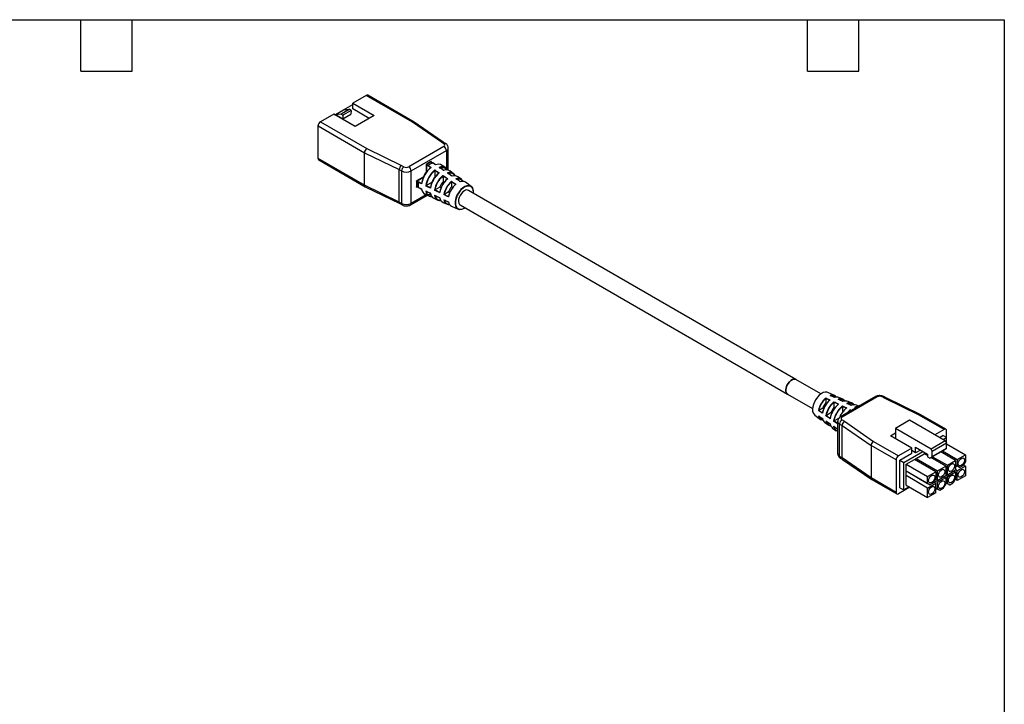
# Model space of a CAD drawing. Header units: millimetres. Extents: x 6 to 273, y 6 to 210.
# Tile 3 of 3: x 127 to 273, y 108 to 210. Entities that reach past the tile are written whole.
import ezdxf

# ---------------------------------------------------------------- set-up
doc = ezdxf.new("R2010")
doc.units = ezdxf.units.MM
doc.layers.add('TEXT', color=140, linetype='Continuous', lineweight=25)

msp = doc.modelspace()

# ---------------------------------------------------------------- linework, layer by layer
for p, q in [((178.272, 198.306), (176.292, 197.163)), ((185.15, 194.335), (178.272, 198.306)), ((185.411, 194.354), (178.522, 198.331)), ((173.711, 195.469), (174.913, 196.163)), ((174.542, 195.561), (175.744, 196.255)), ((176.034, 196.087), (174.832, 195.393)), ((174.913, 196.163), (176.292, 196.959)), ((174.913, 196.163), (175.744, 196.255)), ((176.034, 196.087), (175.744, 196.255)), ((176.034, 196.087), (175.991, 195.54)), ((176.292, 197.163), (179.474, 195.326)), ((176.292, 196.306), (176.292, 197.163)), ((178.731, 194.898), (176.292, 196.306)), ((173.463, 195.53), (171.483, 194.387)), ((176.645, 193.694), (173.463, 195.53)), ((173.64, 195.428), (173.711, 195.469)), ((173.711, 195.469), (174.542, 195.561)), ((173.711, 195.469), (174.789, 194.847)), ((174.542, 195.561), (174.832, 195.393)), ((174.789, 194.847), (175.991, 195.54)), ((174.832, 195.393), (174.789, 194.847)), ((179.474, 195.326), (176.645, 193.694)), ((171.13, 193.877), (171.13, 193.775)), ((171.139, 193.872), (171.13, 193.877)), ((171.13, 193.775), (178.024, 189.795)), ((171.13, 188.957), (171.13, 193.775)), ((171.483, 194.387), (178.362, 190.417)), ((189.463, 191.355), (185.15, 194.335)), ((189.731, 191.37), (185.424, 194.346)), ((178.362, 190.417), (183.524, 187.927)), ((189.833, 190.734), (184.6, 187.713)), ((184.954, 187.101), (190.186, 190.122)), ((189.833, 191.142), (189.463, 191.355)), ((190.083, 191.167), (189.725, 191.374)), ((190.186, 190.122), (190.186, 187.469)), ((190.479, 187.221), (190.479, 190.53)), ((178.024, 184.978), (171.13, 188.957)), ((171.233, 188.729), (178.123, 184.751)), ((178.024, 189.795), (183.186, 187.305)), ((178.024, 184.978), (178.024, 189.795)), ((183.186, 187.305), (183.539, 187.101)), ((183.186, 182.487), (183.186, 187.305)), ((183.524, 187.927), (183.893, 187.713)), ((187.181, 188.053), (187.181, 186.94)), ((187.252, 187.986), (187.464, 187.864)), ((187.252, 187.986), (187.252, 186.927)), ((187.281, 188.043), (187.494, 187.92)), ((187.853, 187.6), (187.464, 187.864)), ((187.854, 187.599), (187.853, 187.6)), ((188.143, 188.294), (187.93, 188.418)), ((187.944, 188.435), (187.944, 188.418)), ((188.163, 188.294), (187.949, 188.417)), ((187.959, 188.411), (187.959, 188.502)), ((188.589, 188.005), (188.16, 188.295)), ((189.366, 187.598), (189.366, 187.598)), ((190.097, 187.544), (189.567, 187.929)), ((183.539, 187.101), (183.539, 182.283)), ((184.954, 182.283), (184.954, 187.101)), ((186.737, 186.171), (185.773, 185.614)), ((186.784, 186.116), (185.866, 185.587)), ((189.055, 186.785), (188.489, 187.168)), ((188.489, 187.163), (188.489, 186.199)), ((188.489, 186.199), (188.521, 186.181)), ((189.056, 186.784), (189.055, 186.785)), ((190.328, 185.921), (189.691, 186.353)), ((189.691, 186.347), (189.691, 185.505)), ((190.329, 185.92), (190.328, 185.921)), ((191.222, 186.727), (190.692, 187.111)), ((192.413, 185.861), (191.883, 186.246)), ((183.186, 182.487), (178.024, 184.978)), ((178.133, 184.746), (183.29, 182.258)), ((185.773, 184.716), (185.852, 184.762)), ((185.838, 184.771), (185.824, 184.762)), ((186.045, 185.41), (185.832, 185.533)), ((185.832, 184.783), (186.045, 184.66)), ((185.841, 184.768), (186.056, 184.644)), ((185.866, 185.587), (186.078, 185.464)), ((186.053, 184.645), (186.519, 184.42)), ((186.078, 185.464), (186.501, 185.259)), ((187.193, 184.924), (187.809, 184.626)), ((188.033, 185.408), (187.198, 184.926)), ((188.033, 185.408), (188.065, 185.39)), ((188.5, 184.291), (189.193, 183.955)), ((189.235, 184.714), (188.505, 184.293)), ((189.416, 184.61), (189.235, 184.714)), ((189.691, 185.505), (189.873, 185.4)), ((191.53, 185.105), (190.964, 185.489)), ((190.964, 185.483), (190.964, 184.77)), ((191.15, 184.663), (190.964, 184.77)), ((191.532, 185.104), (191.53, 185.105)), ((191.547, 185.121), (191.532, 185.065)), ((193.868, 184.803), (193.008, 185.428)), ((184.85, 182.054), (187.339, 183.491)), ((187.174, 183.565), (184.954, 182.283)), ((187.074, 183.61), (187.672, 183.344)), ((188.344, 183.044), (188.942, 182.778)), ((189.193, 183.955), (189.195, 183.955)), ((189.885, 183.621), (190.502, 183.322)), ((190.508, 183.98), (189.89, 183.623)), ((190.525, 183.32), (190.478, 183.276)), ((190.533, 183.337), (190.494, 183.297)), ((190.508, 183.98), (190.693, 183.873)), ((242.112, 156.16), (193.498, 184.224)), ((194.196, 183.821), (194.21, 183.913)), ((194.212, 183.879), (194.213, 183.952)), ((183.539, 182.283), (183.186, 182.487)), ((183.285, 182.261), (183.643, 182.054)), ((189.69, 182.446), (190.287, 182.18)), ((190.96, 181.881), (191.932, 181.448)), ((192.248, 182.058), (240.862, 153.994)), ((245.821, 154.018), (242.112, 156.16)), ((240.862, 153.994), (244.572, 151.853)), ((247.82, 153.786), (246.848, 154.218)), ((253.929, 153.612), (248.697, 150.592)), ((254.179, 153.587), (248.947, 150.567)), ((255.256, 153.374), (254.887, 153.587)), ((255.49, 153.408), (255.137, 153.612)), ((247.109, 153.077), (246.543, 153.347)), ((246.543, 153.333), (246.543, 152.686)), ((246.682, 152.605), (246.543, 152.686)), ((247.745, 152.775), (247.743, 152.776)), ((248.381, 152.472), (247.745, 152.775)), ((247.745, 152.762), (247.745, 151.992)), ((249.09, 153.221), (248.492, 153.487)), ((249.018, 152.169), (249.016, 152.17)), ((249.583, 151.899), (249.018, 152.169)), ((249.018, 152.157), (249.018, 151.283)), ((250.435, 152.622), (249.837, 152.888)), ((251.44, 152.175), (251.108, 152.323)), ((260.418, 150.884), (255.256, 153.374)), ((260.647, 150.921), (255.485, 153.411)), ((244.575, 151.477), (244.656, 151.222)), ((244.656, 151.222), (244.673, 151.17)), ((244.911, 150.864), (245.772, 150.238)), ((245.512, 151.565), (245.514, 151.564)), ((245.514, 151.564), (246.03, 151.209)), ((246.086, 151.895), (245.525, 151.571)), ((246.086, 151.895), (246.226, 151.814)), ((246.609, 150.81), (246.61, 150.809)), ((246.61, 150.809), (247.191, 150.41)), ((247.288, 151.201), (246.621, 150.816)), ((247.42, 151.125), (247.288, 151.201)), ((247.745, 151.992), (247.876, 151.916)), ((249.947, 151.313), (250.22, 151.585)), ((250.21, 151.671), (250.406, 151.578)), ((250.22, 151.596), (250.218, 151.597)), ((250.339, 151.539), (250.22, 151.596)), ((250.22, 151.585), (250.22, 151.471)), ((251.055, 151.953), (250.86, 152.046)), ((251.063, 151.957), (250.879, 152.045)), ((250.973, 152), (251.199, 152.036)), ((264.114, 148.75), (260.418, 150.884)), ((264.364, 148.775), (260.657, 150.915)), ((246.367, 149.806), (246.896, 149.421)), ((247.77, 150.011), (247.771, 150.01)), ((247.771, 150.01), (248.288, 149.655)), ((248.506, 150.434), (247.782, 150.016)), ((248.294, 149.653), (248.282, 149.581)), ((248.3, 149.954), (248.3, 145.137)), ((248.593, 149.546), (248.947, 149.342)), ((248.593, 144.729), (248.593, 149.546)), ((248.947, 150.159), (249.316, 149.945)), ((248.947, 149.342), (253.26, 146.362)), ((248.947, 144.524), (248.947, 149.342)), ((249.316, 149.945), (253.63, 146.965)), ((258.988, 150.118), (256.866, 148.893)), ((264.291, 147.056), (258.988, 150.118)), ((247.558, 148.94), (248.087, 148.555)), ((248.282, 148.831), (248.3, 148.745)), ((256.124, 147.811), (256.866, 148.24)), ((259.306, 145.974), (256.124, 147.811)), ((256.866, 148.893), (256.866, 147.383)), ((262.17, 145.832), (256.866, 148.893)), ((264.114, 148.75), (262.736, 147.954)), ((263.407, 147.566), (263.902, 147.852)), ((264.468, 147.526), (263.902, 147.852)), ((264.468, 147.526), (264.468, 148.546)), ((256.973, 144.219), (253.26, 146.362)), ((253.26, 146.362), (253.26, 141.545)), ((253.63, 146.965), (257.326, 144.831)), ((256.866, 147.464), (256.796, 147.424)), ((264.291, 147.056), (262.17, 145.832)), ((262.347, 145.526), (264.468, 146.75)), ((263.973, 147.24), (264.468, 147.526)), ((264.291, 147.056), (264.468, 146.75)), ((264.468, 146.75), (264.468, 147.526)), ((264.468, 145.893), (264.468, 146.75)), ((264.468, 146.599), (267.273, 144.979)), ((259.306, 145.974), (257.326, 144.831)), ((257.538, 144.178), (259.306, 145.199)), ((258.104, 143.852), (260.932, 145.485)), ((259.306, 145.199), (259.306, 145.974)), ((259.872, 145.28), (259.306, 145.607)), ((259.872, 146.097), (261.639, 145.076)), ((259.872, 145.28), (259.872, 146.097)), ((260.579, 145.689), (259.872, 145.28)), ((259.944, 144.422), (261.164, 145.126)), ((261.164, 145.126), (261.359, 145.239)), ((261.639, 144.852), (261.164, 145.126)), ((261.639, 145.076), (261.639, 144.668)), ((264.114, 145.689), (261.993, 144.464)), ((262.347, 145.526), (262.17, 145.832)), ((264.468, 145.893), (262.347, 144.668)), ((262.347, 144.668), (262.347, 145.526)), ((265.81, 144.134), (263.616, 145.401)), ((263.86, 145.542), (266.054, 144.275)), ((264.468, 145.893), (264.114, 145.689)), ((266.054, 144.275), (267.273, 144.979)), ((267.273, 144.979), (267.273, 143.979)), ((248.947, 144.524), (248.593, 144.729)), ((248.697, 144.5), (249.049, 144.297)), ((253.26, 141.545), (248.947, 144.524)), ((249.043, 144.301), (253.356, 141.321)), ((256.973, 144.219), (256.973, 139.402)), ((257.538, 140.096), (257.538, 144.178)), ((257.538, 144.178), (258.104, 143.852)), ((258.104, 139.769), (258.104, 143.852)), ((258.48, 143.577), (259.7, 144.281)), ((258.48, 143.577), (261.662, 141.74)), ((258.48, 142.577), (258.48, 143.577)), ((259.7, 144.281), (259.944, 144.422)), ((262.882, 142.444), (259.7, 144.281)), ((259.944, 144.422), (263.126, 142.585)), ((261.639, 144.668), (261.993, 144.464)), ((261.993, 144.464), (262.347, 144.668)), ((264.346, 143.289), (262.152, 144.556)), ((262.396, 144.697), (264.59, 143.43)), ((264.59, 143.43), (265.81, 144.134)), ((264.59, 142.022), (264.59, 143.43)), ((265.81, 144.134), (265.81, 142.726)), ((265.81, 143.416), (266.054, 143.275)), ((266.407, 143.071), (265.81, 143.416)), ((266.054, 144.275), (266.054, 143.275)), ((266.407, 143.071), (266.92, 143.367)), ((267.273, 143.979), (266.92, 143.367)), ((266.975, 143.461), (267.273, 143.289)), ((258.48, 142.577), (261.662, 140.74)), ((258.48, 142.577), (262.016, 140.536)), ((258.48, 141.887), (258.48, 142.577)), ((261.662, 140.05), (258.48, 141.887)), ((258.48, 140.478), (258.48, 141.887)), ((261.662, 141.74), (262.882, 142.444)), ((262.882, 142.444), (262.882, 141.444)), ((263.126, 142.585), (264.346, 143.289)), ((263.126, 141.177), (263.126, 142.585)), ((263.126, 141.177), (264.346, 141.881)), ((264.346, 143.289), (264.346, 141.881)), ((264.346, 142.162), (264.59, 142.022)), ((264.59, 141.74), (264.346, 141.881)), ((264.59, 142.022), (265.81, 142.726)), ((264.59, 141.74), (265.81, 142.444)), ((265.566, 142.585), (265.81, 142.444)), ((266.054, 142.585), (265.81, 142.726)), ((265.81, 142.444), (265.81, 141.444)), ((267.273, 143.289), (266.054, 142.585)), ((266.407, 143.071), (266.054, 143.275)), ((266.054, 141.176), (266.054, 142.585)), ((267.273, 141.88), (266.054, 141.176)), ((267.273, 143.289), (267.273, 141.88)), ((256.973, 139.402), (253.26, 141.545)), ((253.368, 141.313), (257.076, 139.173)), ((258.48, 140.478), (261.662, 138.641)), ((261.662, 140.74), (261.662, 141.74)), ((261.662, 140.05), (262.882, 140.754)), ((261.662, 140.74), (262.016, 140.536)), ((262.529, 140.832), (262.016, 140.536)), ((262.529, 140.832), (262.882, 141.444)), ((262.882, 140.754), (262.583, 140.927)), ((262.705, 141.138), (263.126, 140.895)), ((262.827, 141.349), (263.126, 141.177)), ((262.882, 139.346), (262.882, 140.754)), ((263.126, 140.895), (264.346, 141.599)), ((263.126, 139.895), (263.126, 140.895)), ((263.992, 139.986), (264.346, 140.599)), ((264.102, 141.74), (264.346, 141.599)), ((264.346, 141.599), (264.346, 140.599)), ((264.59, 140.74), (264.346, 140.88)), ((264.346, 140.88), (264.943, 140.535)), ((264.59, 140.74), (264.59, 141.74)), ((264.59, 140.74), (264.943, 140.535)), ((264.943, 140.535), (265.456, 140.831)), ((265.81, 141.444), (265.456, 140.831)), ((266.054, 141.176), (265.755, 141.349)), ((259.013, 140.171), (257.326, 139.197)), ((257.538, 140.096), (258.104, 139.769)), ((258.907, 140.232), (258.104, 139.769)), ((261.662, 138.641), (261.662, 140.05)), ((262.882, 139.346), (261.662, 138.641)), ((262.882, 140.035), (263.126, 139.895)), ((263.48, 139.69), (262.882, 140.035)), ((263.48, 139.69), (263.126, 139.895)), ((263.992, 139.986), (263.48, 139.69))]:
    msp.add_line(p, q)
at = {"flags": 128}
for points in [[(189.791, 187.189), (189.503, 187.385), (189.154, 187.621)], [(190.097, 187.544), (190.192, 187.463), (190.327, 187.295)], [(191.064, 186.326), (190.744, 186.543), (190.356, 186.805)], [(193.868, 184.803), (193.729, 184.88), (193.484, 184.931), (193.208, 184.898), (192.915, 184.785), (192.619, 184.595), (192.333, 184.338), (192.071, 184.027), (191.845, 183.674), (191.665, 183.298), (191.541, 182.915), (191.477, 182.544), (191.477, 182.201), (191.541, 181.903), (191.665, 181.664), (191.845, 181.495), (191.932, 181.448)], [(187.134, 184.121), (187.447, 183.97), (187.81, 183.794)], [(188.441, 183.488), (188.789, 183.32), (189.21, 183.116)], [(189.826, 182.818), (190.139, 182.666), (190.503, 182.49)], [(192.873, 184.162), (192.635, 183.986), (192.414, 183.748), (192.227, 183.465), (192.089, 183.158), (192.008, 182.849), (191.991, 182.562), (192.04, 182.318), (192.151, 182.136), (192.248, 182.058)], [(191.932, 181.448), (192.071, 181.404), (192.123, 181.395)], [(242.112, 156.16), (242.045, 156.191), (241.839, 156.216), (241.607, 156.158), (241.367, 156.019), (241.135, 155.81), (240.929, 155.547), (240.765, 155.249), (240.654, 154.938), (240.605, 154.638), (240.621, 154.37), (240.702, 154.154), (240.841, 154.007), (240.862, 153.994)], [(240.862, 153.994), (240.841, 154.007), (240.702, 154.154), (240.621, 154.37), (240.605, 154.638), (240.654, 154.938), (240.765, 155.249), (240.929, 155.547), (241.135, 155.81), (241.367, 156.019), (241.607, 156.158), (241.839, 156.216), (242.045, 156.191), (242.112, 156.16)], [(246.848, 154.218), (246.709, 154.263), (246.447, 154.272), (246.161, 154.199), (245.864, 154.046), (245.572, 153.822), (245.296, 153.536), (245.05, 153.202), (244.846, 152.835), (244.693, 152.453), (244.599, 152.074), (244.567, 151.715)], [(247.839, 153.493), (247.551, 153.63), (247.203, 153.795)], [(249.112, 152.887), (248.792, 153.039), (248.405, 153.223)], [(250.314, 152.314), (250.026, 152.452), (249.677, 152.618)], [(246.551, 150.013), (246.843, 149.813), (247.196, 149.569)], [(247.713, 149.214), (247.975, 149.034), (248.293, 148.815)], [(248.3, 148.446), (248.157, 148.51), (248.087, 148.555)], [(265.2, 142.547), (265.034, 142.487), (264.89, 142.507), (264.788, 142.604), (264.742, 142.765), (264.758, 142.968), (264.833, 143.186), (264.958, 143.39), (265.115, 143.551), (265.284, 143.648), (265.442, 143.669), (265.567, 143.61), (265.642, 143.478), (265.657, 143.293), (265.611, 143.079), (265.509, 142.864), (265.366, 142.679), (265.2, 142.547)], [(266.663, 143.392), (266.497, 143.332), (266.354, 143.352), (266.252, 143.449), (266.206, 143.61), (266.221, 143.813), (266.297, 144.031), (266.421, 144.234), (266.579, 144.396), (266.748, 144.493), (266.905, 144.514), (267.03, 144.455), (267.106, 144.323), (267.121, 144.138), (267.075, 143.924), (266.973, 143.709), (266.829, 143.524), (266.663, 143.392)], [(262.272, 140.857), (262.106, 140.797), (261.963, 140.817), (261.861, 140.914), (261.815, 141.075), (261.83, 141.278), (261.906, 141.496), (262.03, 141.7), (262.188, 141.861), (262.357, 141.958), (262.514, 141.979), (262.639, 141.92), (262.714, 141.788), (262.73, 141.603), (262.684, 141.389), (262.582, 141.174), (262.438, 140.989), (262.272, 140.857)], [(263.736, 141.702), (263.57, 141.642), (263.426, 141.662), (263.325, 141.759), (263.278, 141.92), (263.294, 142.123), (263.369, 142.341), (263.494, 142.545), (263.652, 142.706), (263.82, 142.803), (263.978, 142.824), (264.103, 142.765), (264.178, 142.633), (264.194, 142.448), (264.147, 142.234), (264.046, 142.019), (263.902, 141.834), (263.736, 141.702)], [(265.2, 140.857), (265.034, 140.797), (264.89, 140.817), (264.788, 140.914), (264.742, 141.075), (264.758, 141.278), (264.833, 141.496), (264.958, 141.699), (265.115, 141.861), (265.284, 141.958), (265.442, 141.979), (265.567, 141.919), (265.642, 141.788), (265.657, 141.603), (265.611, 141.389), (265.509, 141.174), (265.366, 140.989), (265.2, 140.857)], [(266.663, 141.702), (266.497, 141.642), (266.354, 141.662), (266.252, 141.759), (266.206, 141.92), (266.221, 142.123), (266.297, 142.341), (266.421, 142.544), (266.579, 142.706), (266.748, 142.803), (266.905, 142.824), (267.03, 142.764), (267.106, 142.633), (267.121, 142.448), (267.075, 142.234), (266.973, 142.019), (266.829, 141.834), (266.663, 141.702)], [(263.736, 140.012), (263.57, 139.952), (263.426, 139.972), (263.325, 140.069), (263.278, 140.23), (263.294, 140.433), (263.369, 140.651), (263.494, 140.854), (263.652, 141.016), (263.82, 141.113), (263.978, 141.134), (264.103, 141.074), (264.178, 140.943), (264.194, 140.758), (264.147, 140.544), (264.046, 140.329), (263.902, 140.144), (263.736, 140.012)], [(262.272, 139.167), (262.106, 139.107), (261.963, 139.127), (261.861, 139.224), (261.815, 139.385), (261.83, 139.588), (261.906, 139.806), (262.03, 140.009), (262.188, 140.171), (262.357, 140.268), (262.514, 140.289), (262.639, 140.229), (262.714, 140.098), (262.73, 139.913), (262.684, 139.699), (262.582, 139.484), (262.438, 139.299), (262.272, 139.167)]]:
    msp.add_lwpolyline(points, dxfattribs=at)
for centre, radius, start, end in [((178.418, 198.102), 0.251, 65.69288, 125.61758), ((171.897, 193.74), 0.768, 122.60548, 177.39452), ((171.32, 193.869), 0.19, 142.49159, 177.44429), ((189.978, 190.944), 0.246, 64.39018, 126.35208), ((189.755, 190.938), 0.218, 290.78342, 69.21658), ((189.419, 190.087), 0.768, 2.60548, 57.39452), ((189.989, 190.573), 0.492, 293.6777, 355.19041), ((171.375, 188.93), 0.246, 173.70115, 234.98667), ((184.307, 187.066), 0.768, 122.60548, 177.39452), ((184.247, 188.396), 0.769, 242.60967, 297.39033), ((184.186, 187.066), 0.768, 2.60548, 57.39452), ((190.487, 184.519), 4.034, 129.51556, 170.48444), ((190.995, 184.225), 3.928, 129.71094, 170.28906), ((188.788, 186.182), 2.394, 110.99139, 129.00323), ((189.001, 186.059), 2.394, 110.99206, 129.00256), ((188.997, 187.045), 1.052, 57.18836, 114.01495), ((189.545, 186.708), 1.001, 56.57483, 114.15898), ((190.158, 186.287), 0.982, 57.04121, 113.1288), ((184.247, 188.466), 1.537, 242.60967, 297.39033), ((191.567, 183.895), 3.809, 129.94453, 170.05547), ((190.042, 184.775), 2.107, 137.48552, 162.51448), ((192.076, 183.601), 3.703, 130.16558, 169.83442), ((192.711, 183.235), 3.57, 130.46159, 169.53841), ((190.705, 185.949), 0.934, 56.44683, 113.18714), ((191.386, 185.485), 0.909, 56.86726, 112.04512), ((190.711, 186.039), 0.856, 30.81513, 53.42118), ((191.934, 185.144), 0.862, 56.29526, 111.99388), ((191.925, 185.207), 0.816, 25.5352, 53.27723), ((188.197, 185.158), 2.395, 170.99554, 189.00446), ((188.41, 185.035), 2.395, 170.99621, 189.00379), ((187.537, 184.533), 1.033, 185.42116, 243.37216), ((191.244, 184.081), 2.107, 137.48552, 162.51448), ((193.219, 182.941), 3.464, 130.71583, 169.28417), ((193.791, 182.611), 3.345, 131.02254, 168.97745), ((192.517, 183.347), 2.107, 137.48552, 162.51448), ((192.547, 184.726), 0.84, 56.68297, 110.85005), ((193.239, 183.657), 0.623, 65.38103, 125.92943), ((193.232, 184.05), 0.986, 354.302, 49.80176), ((188.136, 184.251), 1.019, 186.38133, 242.88146), ((188.034, 184.182), 0.914, 246.61759, 269.58871), ((188.775, 183.908), 0.966, 186.33251, 243.49403), ((189.373, 183.625), 0.95, 187.32637, 243.03618), ((190.087, 183.247), 0.894, 187.44604, 243.63804), ((190.682, 182.962), 0.876, 188.48779, 243.21949), ((183.777, 182.253), 0.24, 172.74147, 235.97051), ((184.247, 183.648), 1.537, 242.60967, 297.39033), ((184.703, 182.259), 0.252, 305.70152, 5.62008), ((189.289, 183.588), 0.881, 246.79382, 275.44846), ((190.61, 182.929), 0.816, 246.72731, 274.47102), ((191.325, 182.622), 0.827, 188.67279, 243.79053), ((247.487, 152.963), 0.887, 68.00622, 109.98768), ((247.529, 153.139), 0.709, 35.45991, 65.78668), ((248.146, 152.627), 0.927, 68.09053, 110.61825), ((254.033, 153.383), 0.251, 54.38242, 114.30712), ((254.533, 152.905), 0.769, 62.60967, 117.39033), ((255.033, 153.383), 0.251, 65.69288, 125.61758), ((248.727, 150.897), 3.345, 131.02255, 168.97746), ((249.428, 150.492), 3.464, 130.71583, 169.28417), ((248.096, 151.262), 2.107, 137.48552, 162.51448), ((250.051, 150.133), 3.57, 130.46159, 169.53841), ((250.83, 149.683), 3.703, 130.16558, 169.83442), ((251.453, 149.323), 3.809, 129.94453, 170.05547), ((248.732, 152.328), 0.962, 68.16151, 111.13625), ((248.777, 152.526), 0.762, 34.325, 65.75982), ((249.465, 151.954), 1.006, 68.24537, 111.73399), ((250.051, 151.655), 1.041, 68.30884, 112.17665), ((250.71, 151.319), 1.08, 68.37666, 112.64095), ((250.105, 151.887), 0.806, 39.37319, 65.83805), ((251.328, 150.841), 1.293, 88.22426, 111.23125), ((245.548, 151.617), 0.986, 174.302, 229.80176), ((246.318, 150.938), 0.887, 190.00642, 231.99686), ((249.298, 150.568), 2.107, 137.48552, 162.51448), ((252.152, 148.923), 3.924, 129.72869, 156.39196), ((252.467, 148.867), 3.6, 128.82923, 140.19679), ((246.187, 150.816), 0.712, 234.24027, 265.81332), ((246.939, 150.535), 0.927, 189.37594, 231.9125), ((247.491, 150.177), 0.962, 188.85802, 231.84148), ((247.342, 150.039), 0.762, 234.24514, 265.68079), ((248.181, 149.73), 1.006, 188.26038, 231.75757), ((248.733, 149.372), 1.041, 187.81779, 231.69407), ((248.801, 150.005), 0.503, 185.90077, 245.60737), ((249.361, 149.511), 0.768, 122.60548, 177.39452), ((248.8, 150.362), 0.252, 54.38353, 114.29441), ((249.024, 150.363), 0.218, 110.78342, 249.21658), ((264.252, 148.581), 0.218, 350.78596, 129.20329), ((248.801, 145.187), 0.503, 185.6948, 245.62534), ((257.74, 144.184), 0.768, 122.60548, 177.39452), ((248.838, 144.702), 0.246, 173.70115, 234.98667), ((257.188, 139.367), 0.218, 170.78596, 309.20329)]:
    msp.add_arc(centre, radius, start, end)
for centre, major_axis, ratio, start_param, end_param in [((185.15, 193.927), (0.267, 0.423), 0.6025529, 6.2587709, 7.0929166), ((178.362, 190.008), (0.234, 0.442), 0.5510534, 0.7648965, 2.3356929), ((189.463, 190.947), (0.267, 0.423), 0.6025529, 0.0244144, 0.8097313), ((183.524, 187.518), (0.234, 0.442), 0.5510534, 0.7648965, 2.3356929), ((178.362, 185.191), (0.234, 0.442), 0.5510534, 2.3356929, 3.162013), ((183.524, 182.701), (0.234, 0.442), 0.5510534, 2.3356929, 3.162013), ((255.256, 152.966), (0.234, 0.442), 0.5510534, 0.0204204, 0.7648965), ((260.418, 150.476), (0.234, 0.442), 0.5510534, 6.2627649, 7.0480818), ((249.316, 149.537), (0.267, 0.423), 0.6025529, 0.8097313, 2.3805277), ((253.63, 146.557), (0.267, 0.423), 0.6025529, 0.8097313, 2.3805277), ((249.316, 144.719), (0.267, 0.423), 0.6025529, 2.3805277, 3.1171782), ((253.63, 141.74), (0.267, 0.423), 0.6025529, 2.3805277, 3.1660071)]:
    msp.add_ellipse(centre, major_axis=major_axis, ratio=ratio, start_param=start_param, end_param=end_param)
for points, knots in [([(190.473, 190.532), (190.475, 190.549), (190.485, 190.642), (190.43, 190.803), (190.317, 190.986), (190.191, 191.101), (190.106, 191.153), (190.083, 191.167)], [0, 0, 0, 0, 0.0673564, 0.3533706, 0.6224947, 0.894615, 1, 1, 1, 1]), ([(187.853, 187.588), (187.523, 187.318), (187.22, 186.955), (186.744, 186.129), (186.58, 185.686), (186.512, 185.265)], [0, 0, 0, 0, 0.5, 0.5, 1, 1, 1, 1]), ([(187.959, 188.502), (187.933, 188.493), (187.882, 188.476), (187.805, 188.444), (187.727, 188.409), (187.648, 188.37), (187.553, 188.317), (187.439, 188.246), (187.309, 188.156), (187.224, 188.087), (187.181, 188.053)], [0, 0, 0, 0, 0.1001494, 0.2000452, 0.2998694, 0.3998047, 0.5000328, 0.6667749, 0.8331486, 1, 1, 1, 1]), ([(187.181, 188.053), (187.184, 188.053), (187.19, 188.054), (187.202, 188.055), (187.22, 188.057), (187.242, 188.056), (187.262, 188.051), (187.274, 188.046), (187.278, 188.044), (187.281, 188.043)], [0, 0, 0, 0, 0.1152695, 0.2199998, 0.4009315, 0.6705319, 0.8572909, 0.9163517, 1, 1, 1, 1]), ([(187.181, 188.053), (187.185, 188.048), (187.19, 188.042), (187.201, 188.029), (187.212, 188.018), (187.226, 188.007), (187.236, 187.999), (187.245, 187.991), (187.25, 187.988), (187.252, 187.986)], [0, 0, 0, 0, 0.2360962, 0.3493216, 0.5892932, 0.7093378, 0.8228965, 0.9264161, 1, 1, 1, 1]), ([(187.92, 187.631), (187.918, 187.631), (187.906, 187.63), (187.889, 187.626), (187.87, 187.618), (187.859, 187.609), (187.856, 187.602), (187.854, 187.599)], [0, 0, 0, 0, 0.0706067, 0.4146473, 0.6339192, 0.8219183, 1, 1, 1, 1]), ([(187.93, 188.418), (187.928, 188.419), (187.924, 188.423), (187.921, 188.43), (187.921, 188.438), (187.923, 188.448), (187.927, 188.459), (187.936, 188.474), (187.946, 188.489), (187.956, 188.499), (187.959, 188.502)], [0, 0, 0, 0, 0.0853126, 0.1707328, 0.2601879, 0.3533795, 0.4914946, 0.6299356, 0.8701775, 1, 1, 1, 1]), ([(187.959, 188.502), (187.957, 188.498), (187.952, 188.485), (187.947, 188.464), (187.944, 188.437), (187.946, 188.415), (187.952, 188.402), (187.956, 188.396), (187.958, 188.395), (187.959, 188.394)], [0, 0, 0, 0, 0.1243586, 0.3402759, 0.5694961, 0.813177, 0.9202791, 0.9733304, 1, 1, 1, 1]), ([(187.947, 188.417), (187.947, 188.417), (187.947, 188.418), (187.945, 188.424), (187.945, 188.431), (187.945, 188.435)], [0, 0, 0, 0, 0.3289811, 0.6591877, 1, 1, 1, 1]), ([(188.489, 187.168), (188.489, 187.171), (188.488, 187.178), (188.488, 187.189), (188.487, 187.204), (188.486, 187.225), (188.486, 187.239), (188.486, 187.247)], [0, 0, 0, 0, 0.1134058, 0.2447328, 0.3965417, 0.640651, 1, 1, 1, 1]), ([(189.135, 187.622), (189.142, 187.62), (189.155, 187.618), (189.17, 187.61), (189.183, 187.601), (189.193, 187.59), (189.195, 187.581), (189.196, 187.577)], [0, 0, 0, 0, 0.2529964, 0.4543706, 0.6046253, 0.8239335, 1, 1, 1, 1]), ([(189.196, 187.572), (189.346, 187.604), (189.651, 187.669), (189.958, 187.611), (190.073, 187.491), (190.092, 187.471)], [0, 0, 0, 0, 0.4439498, 0.9068136, 1, 1, 1, 1]), ([(189.366, 187.598), (189.366, 187.599), (189.366, 187.6), (189.364, 187.605), (189.363, 187.61), (189.362, 187.613)], [0, 0, 0, 0, 0.3321908, 0.6634971, 1, 1, 1, 1]), ([(190.092, 187.471), (190.186, 187.415), (190.281, 187.358), (190.326, 187.242), (190.326, 187.241)], [0, 0, 0, 0, 0.996368, 1, 1, 1, 1]), ([(187.198, 184.926), (187.266, 185.331), (187.424, 185.758), (187.882, 186.552), (188.172, 186.902), (188.489, 187.163)], [0, 0, 0, 0, 0.5, 0.5, 1, 1, 1, 1]), ([(189.055, 186.772), (188.753, 186.52), (188.476, 186.185), (188.038, 185.427), (187.886, 185.02), (187.819, 184.632)], [0, 0, 0, 0, 0.5, 0.5, 1, 1, 1, 1]), ([(188.505, 184.293), (188.572, 184.665), (188.718, 185.056), (189.138, 185.782), (189.402, 186.104), (189.691, 186.347)], [0, 0, 0, 0, 0.5, 0.5, 1, 1, 1, 1]), ([(189.122, 186.815), (189.12, 186.815), (189.108, 186.814), (189.091, 186.81), (189.072, 186.802), (189.061, 186.794), (189.058, 186.787), (189.056, 186.784)], [0, 0, 0, 0, 0.0710919, 0.4160481, 0.6340737, 0.8217749, 1, 1, 1, 1]), ([(190.328, 185.908), (190.055, 185.675), (189.806, 185.37), (189.409, 184.683), (189.269, 184.315), (189.204, 183.962)], [0, 0, 0, 0, 0.5, 0.5, 1, 1, 1, 1]), ([(189.691, 186.353), (189.691, 186.356), (189.69, 186.363), (189.689, 186.373), (189.688, 186.387), (189.688, 186.408), (189.687, 186.422), (189.687, 186.431)], [0, 0, 0, 0, 0.12326728, 0.25016037, 0.38322293, 0.61038679, 1, 1, 1, 1]), ([(190.394, 185.951), (190.392, 185.951), (190.38, 185.95), (190.363, 185.946), (190.345, 185.938), (190.334, 185.93), (190.331, 185.923), (190.329, 185.92)], [0, 0, 0, 0, 0.0717007, 0.4170579, 0.6340921, 0.8215157, 1, 1, 1, 1]), ([(190.338, 186.807), (190.346, 186.805), (190.359, 186.802), (190.374, 186.794), (190.386, 186.786), (190.395, 186.775), (190.397, 186.766), (190.398, 186.761)], [0, 0, 0, 0, 0.2785285, 0.4843822, 0.6179144, 0.8144451, 1, 1, 1, 1]), ([(190.398, 186.756), (190.535, 186.783), (190.814, 186.838), (191.094, 186.782), (191.199, 186.673), (191.217, 186.655)], [0, 0, 0, 0, 0.4433958, 0.9047369, 1, 1, 1, 1]), ([(191.217, 186.655), (191.3, 186.6), (191.404, 186.532), (191.452, 186.399), (191.462, 186.372)], [0, 0, 0, 0, 0.8034742, 1, 1, 1, 1]), ([(191.671, 185.891), (191.794, 185.913), (192.044, 185.958), (192.294, 185.907), (192.389, 185.811), (192.404, 185.796)], [0, 0, 0, 0, 0.4475037, 0.9119949, 1, 1, 1, 1]), ([(192.404, 185.796), (192.48, 185.746), (192.572, 185.687), (192.618, 185.571), (192.625, 185.553)], [0, 0, 0, 0, 0.83714864, 1, 1, 1, 1]), ([(185.773, 185.614), (185.768, 185.582), (185.757, 185.517), (185.746, 185.42), (185.738, 185.326), (185.733, 185.232), (185.731, 185.121), (185.735, 184.992), (185.748, 184.85), (185.765, 184.761), (185.773, 184.716)], [0, 0, 0, 0, 0.1001494, 0.2000452, 0.2998694, 0.3998047, 0.5000328, 0.6667749, 0.8331486, 1, 1, 1, 1]), ([(185.832, 185.533), (185.83, 185.534), (185.826, 185.537), (185.815, 185.545), (185.801, 185.56), (185.789, 185.579), (185.781, 185.595), (185.776, 185.606), (185.774, 185.611), (185.773, 185.614)], [0, 0, 0, 0, 0.06856665, 0.14289094, 0.32958657, 0.59912007, 0.78002216, 0.8847405, 1, 1, 1, 1]), ([(185.773, 185.614), (185.776, 185.614), (185.78, 185.613), (185.789, 185.612), (185.802, 185.61), (185.821, 185.604), (185.842, 185.596), (185.857, 185.591), (185.863, 185.588), (185.866, 185.587), (185.866, 185.587)], [0, 0, 0, 0, 0.1049162, 0.1950393, 0.3410552, 0.5706833, 0.8136191, 0.9202028, 0.9724506, 1, 1, 1, 1]), ([(185.773, 184.716), (185.774, 184.72), (185.776, 184.728), (185.781, 184.741), (185.789, 184.759), (185.801, 184.777), (185.815, 184.786), (185.825, 184.786), (185.829, 184.784), (185.832, 184.783)], [0, 0, 0, 0, 0.1152695, 0.2199998, 0.4009315, 0.6705319, 0.8572909, 0.9163517, 1, 1, 1, 1]), ([(185.773, 184.716), (185.779, 184.723), (185.787, 184.733), (185.804, 184.749), (185.819, 184.76), (185.835, 184.768), (185.847, 184.772), (185.858, 184.773), (185.864, 184.771), (185.866, 184.77)], [0, 0, 0, 0, 0.2360962, 0.3493216, 0.5892932, 0.7093378, 0.8228965, 0.9264161, 1, 1, 1, 1]), ([(186.503, 185.258), (186.501, 185.256), (186.498, 185.252), (186.496, 185.244), (186.495, 185.232), (186.497, 185.214), (186.502, 185.198), (186.507, 185.187), (186.508, 185.185)], [0, 0, 0, 0, 0.1239998, 0.2519931, 0.3865907, 0.5964202, 0.9294641, 1, 1, 1, 1]), ([(186.508, 184.436), (186.507, 184.435), (186.502, 184.432), (186.497, 184.43), (186.495, 184.43), (186.496, 184.435), (186.501, 184.44), (186.503, 184.442)], [0, 0, 0, 0, 0.0706067, 0.4146473, 0.6339192, 0.8219183, 1, 1, 1, 1]), ([(187.123, 184.888), (187.128, 184.89), (187.137, 184.895), (187.151, 184.903), (187.165, 184.91), (187.18, 184.917), (187.189, 184.922), (187.193, 184.924)], [0, 0, 0, 0, 0.2529964, 0.4543706, 0.6046253, 0.8239335, 1, 1, 1, 1]), ([(187.81, 184.625), (187.809, 184.623), (187.806, 184.619), (187.803, 184.611), (187.803, 184.599), (187.804, 184.581), (187.81, 184.565), (187.815, 184.554), (187.816, 184.553)], [0, 0, 0, 0, 0.1241846, 0.2522274, 0.3866335, 0.5967772, 0.9289845, 1, 1, 1, 1]), ([(188.431, 184.255), (188.436, 184.258), (188.446, 184.263), (188.46, 184.271), (188.473, 184.278), (188.487, 184.285), (188.496, 184.289), (188.5, 184.291)], [0, 0, 0, 0, 0.2785285, 0.4843822, 0.6179144, 0.8144451, 1, 1, 1, 1]), ([(190.964, 185.489), (190.963, 185.492), (190.963, 185.499), (190.961, 185.51), (190.96, 185.523), (190.96, 185.544), (190.96, 185.558), (190.96, 185.567)], [0, 0, 0, 0, 0.1234773, 0.2503711, 0.3830941, 0.6099944, 1, 1, 1, 1]), ([(191.596, 185.135), (191.594, 185.135), (191.582, 185.133), (191.565, 185.13), (191.548, 185.121), (191.536, 185.113), (191.533, 185.107), (191.532, 185.104)], [0, 0, 0, 0, 0.0723993, 0.4174722, 0.6341961, 0.8212595, 1, 1, 1, 1]), ([(194.21, 183.913), (194.192, 184.097), (194.165, 184.379), (193.998, 184.643), (193.826, 184.79), (193.611, 184.867), (193.3, 184.874), (192.873, 184.722), (192.446, 184.381), (192.135, 184.015), (191.921, 183.691), (191.748, 183.344), (191.586, 182.891), (191.504, 182.351), (191.585, 181.903), (191.749, 181.642), (191.875, 181.518), (191.969, 181.488), (191.99, 181.481)], [0, 0, 0, 0, 0.0943356, 0.1451181, 0.1969782, 0.2488384, 0.2996209, 0.3939565, 0.488292, 0.5390745, 0.5909347, 0.6427949, 0.6935773, 0.7879129, 0.8822485, 0.933031, 0.9848911, 1, 1, 1, 1]), ([(194.123, 184.444), (194.114, 184.475), (194.068, 184.637), (193.958, 184.729), (193.869, 184.803)], [0, 0, 0, 0, 0.1907171, 1, 1, 1, 1]), ([(187.064, 183.692), (187.169, 183.65), (187.401, 183.558), (187.693, 183.633), (187.853, 183.674)], [0, 0, 0, 0, 0.455064, 1, 1, 1, 1]), ([(188.037, 183.299), (187.903, 183.323), (187.631, 183.372), (187.337, 183.661), (187.244, 183.962), (187.198, 184.11)], [0, 0, 0, 0, 0.3322935, 0.6731101, 1, 1, 1, 1]), ([(187.816, 183.802), (187.815, 183.801), (187.81, 183.799), (187.804, 183.796), (187.802, 183.797), (187.804, 183.801), (187.808, 183.806), (187.81, 183.809)], [0, 0, 0, 0, 0.0710919, 0.4160481, 0.6340737, 0.8217749, 1, 1, 1, 1]), ([(189.384, 182.749), (189.352, 182.744), (189.178, 182.714), (188.917, 182.822), (188.637, 183.066), (188.549, 183.342), (188.505, 183.477)], [0, 0, 0, 0, 0.0720334, 0.385419, 0.6988045, 1, 1, 1, 1]), ([(189.195, 183.955), (189.193, 183.953), (189.19, 183.949), (189.188, 183.94), (189.187, 183.929), (189.189, 183.911), (189.194, 183.895), (189.199, 183.885), (189.2, 183.883)], [0, 0, 0, 0, 0.12442562, 0.2525355, 0.38671078, 0.59579394, 0.92836812, 1, 1, 1, 1]), ([(189.2, 183.131), (189.199, 183.131), (189.194, 183.128), (189.189, 183.126), (189.187, 183.126), (189.189, 183.131), (189.193, 183.136), (189.195, 183.138)], [0, 0, 0, 0, 0.0717007, 0.4170579, 0.6340921, 0.8215157, 1, 1, 1, 1]), ([(189.885, 183.621), (189.882, 183.62), (189.876, 183.617), (189.864, 183.611), (189.85, 183.605), (189.839, 183.596), (189.831, 183.589), (189.823, 183.584), (189.818, 183.585), (189.815, 183.585)], [0, 0, 0, 0, 0.1119786, 0.2386553, 0.4849519, 0.6200101, 0.7558209, 0.8889223, 1, 1, 1, 1]), ([(190.696, 182.154), (190.664, 182.149), (190.505, 182.125), (190.268, 182.223), (190.015, 182.442), (189.931, 182.687), (189.89, 182.807)], [0, 0, 0, 0, 0.0782265, 0.3892763, 0.700326, 1, 1, 1, 1]), ([(190.508, 183.251), (190.506, 183.255), (190.502, 183.264), (190.498, 183.277), (190.495, 183.289), (190.493, 183.3), (190.495, 183.312), (190.499, 183.319), (190.502, 183.322)], [0, 0, 0, 0, 0.1754656, 0.3359323, 0.5193784, 0.634918, 0.7833518, 1, 1, 1, 1]), ([(183.643, 182.054), (183.693, 182.029), (183.82, 181.964), (184.054, 181.907), (184.336, 181.897), (184.613, 181.941), (184.773, 182.017), (184.85, 182.054)], [0, 0, 0, 0, 0.1371823, 0.3498623, 0.5673206, 0.7913463, 1, 1, 1, 1]), ([(190.508, 182.498), (190.507, 182.497), (190.502, 182.494), (190.497, 182.493), (190.495, 182.493), (190.497, 182.498), (190.501, 182.503), (190.503, 182.505)], [0, 0, 0, 0, 0.0723993, 0.4174722, 0.6341961, 0.8212595, 1, 1, 1, 1]), ([(191.99, 181.481), (192.039, 181.46), (192.156, 181.409), (192.447, 181.418), (192.734, 181.48), (192.922, 181.635), (192.946, 181.655)], [0, 0, 0, 0, 0.1876302, 0.4468952, 0.9285162, 1, 1, 1, 1]), ([(247.184, 153.797), (247.186, 153.797), (247.199, 153.796), (247.219, 153.789), (247.24, 153.774), (247.246, 153.761), (247.248, 153.756)], [0, 0, 0, 0, 0.0728712, 0.4672619, 0.7735607, 1, 1, 1, 1]), ([(247.303, 153.747), (247.403, 153.767), (247.599, 153.806), (247.755, 153.74), (247.831, 153.708)], [0, 0, 0, 0, 0.5098438, 1, 1, 1, 1]), ([(247.831, 153.708), (247.854, 153.702), (247.956, 153.677), (248.022, 153.59), (248.073, 153.522)], [0, 0, 0, 0, 0.2227788, 1, 1, 1, 1]), ([(255.137, 153.612), (255.087, 153.638), (254.96, 153.703), (254.725, 153.759), (254.443, 153.77), (254.166, 153.726), (254.006, 153.649), (253.929, 153.612)], [0, 0, 0, 0, 0.1371823, 0.3498623, 0.5673206, 0.7913463, 1, 1, 1, 1]), ([(246.608, 152.497), (246.544, 152.409), (246.369, 152.168), (246.161, 151.718), (246.076, 151.379), (246.035, 151.212)], [0, 0, 0, 0, 0.2260668, 0.6202413, 1, 1, 1, 1]), ([(246.532, 153.421), (246.532, 153.416), (246.532, 153.408), (246.533, 153.395), (246.535, 153.385), (246.537, 153.375), (246.538, 153.363), (246.54, 153.353), (246.541, 153.347)], [0, 0, 0, 0, 0.2338829, 0.416566, 0.5480236, 0.6283525, 0.8034484, 1, 1, 1, 1]), ([(246.621, 150.816), (246.686, 151.168), (246.826, 151.537), (247.223, 152.224), (247.472, 152.529), (247.745, 152.762)], [0, 0, 0, 0, 0.5, 0.5, 1, 1, 1, 1]), ([(247.108, 153.072), (246.981, 152.956), (246.808, 152.799), (246.671, 152.591), (246.634, 152.536)], [0, 0, 0, 0, 0.73726342, 1, 1, 1, 1]), ([(247.108, 153.077), (247.11, 153.082), (247.112, 153.09), (247.122, 153.101), (247.14, 153.111), (247.157, 153.115), (247.168, 153.118)], [0, 0, 0, 0, 0.1945176, 0.3682149, 0.5797254, 1, 1, 1, 1]), ([(247.743, 152.776), (247.743, 152.779), (247.741, 152.785), (247.739, 152.796), (247.737, 152.81), (247.735, 152.828), (247.734, 152.841), (247.734, 152.848), (247.734, 152.849)], [0, 0, 0, 0, 0.1148491, 0.2471921, 0.3993287, 0.6236264, 0.9282019, 1, 1, 1, 1]), ([(247.782, 150.016), (247.849, 150.404), (248.001, 150.811), (248.439, 151.569), (248.715, 151.905), (249.018, 152.157)], [0, 0, 0, 0, 0.5, 0.5, 1, 1, 1, 1]), ([(248.442, 152.513), (248.435, 152.511), (248.422, 152.509), (248.407, 152.502), (248.395, 152.494), (248.385, 152.484), (248.383, 152.476), (248.381, 152.472)], [0, 0, 0, 0, 0.2529293, 0.454294, 0.6045805, 0.8237954, 1, 1, 1, 1]), ([(248.386, 153.225), (248.388, 153.225), (248.4, 153.224), (248.421, 153.217), (248.442, 153.202), (248.448, 153.189), (248.45, 153.184)], [0, 0, 0, 0, 0.0721427, 0.4672918, 0.7736787, 1, 1, 1, 1]), ([(248.503, 153.177), (248.617, 153.202), (248.839, 153.25), (249.015, 153.177), (249.101, 153.141)], [0, 0, 0, 0, 0.5137352, 1, 1, 1, 1]), ([(249.016, 152.17), (249.015, 152.173), (249.014, 152.179), (249.012, 152.19), (249.01, 152.204), (249.009, 152.222), (249.008, 152.235), (249.008, 152.242), (249.008, 152.244)], [0, 0, 0, 0, 0.1147339, 0.2469968, 0.399204, 0.6236603, 0.9288286, 1, 1, 1, 1]), ([(249.101, 153.141), (249.125, 153.135), (249.246, 153.106), (249.323, 153.001), (249.385, 152.917)], [0, 0, 0, 0, 0.2020741, 1, 1, 1, 1]), ([(249.658, 152.619), (249.66, 152.619), (249.673, 152.618), (249.694, 152.611), (249.715, 152.596), (249.721, 152.583), (249.723, 152.578)], [0, 0, 0, 0, 0.07152496, 0.46735105, 0.77379743, 1, 1, 1, 1]), ([(249.773, 152.572), (249.902, 152.603), (250.152, 152.662), (250.35, 152.581), (250.446, 152.541)], [0, 0, 0, 0, 0.51652901, 1, 1, 1, 1]), ([(250.446, 152.541), (250.472, 152.536), (250.575, 152.513), (250.64, 152.424), (250.689, 152.358)], [0, 0, 0, 0, 0.2561179, 1, 1, 1, 1]), ([(245.444, 151.537), (245.445, 151.537), (245.453, 151.542), (245.469, 151.549), (245.492, 151.559), (245.506, 151.563), (245.512, 151.565)], [0, 0, 0, 0, 0.0728712, 0.4672619, 0.7735607, 1, 1, 1, 1]), ([(246.141, 150.147), (246.056, 150.165), (245.865, 150.206), (245.648, 150.416), (245.566, 150.643), (245.525, 150.755)], [0, 0, 0, 0, 0.2906919, 0.6517183, 1, 1, 1, 1]), ([(246.03, 151.209), (246.028, 151.207), (246.024, 151.203), (246.02, 151.195), (246.017, 151.183), (246.017, 151.162), (246.022, 151.146), (246.024, 151.137)], [0, 0, 0, 0, 0.113475, 0.2448818, 0.396555, 0.6407893, 1, 1, 1, 1]), ([(246.54, 150.781), (246.541, 150.782), (246.549, 150.786), (246.565, 150.793), (246.589, 150.803), (246.603, 150.808), (246.609, 150.81)], [0, 0, 0, 0, 0.0721427, 0.4672918, 0.7736787, 1, 1, 1, 1]), ([(247.879, 151.914), (247.786, 151.792), (247.601, 151.547), (247.482, 151.265), (247.422, 151.123)], [0, 0, 0, 0, 0.4999106, 1, 1, 1, 1]), ([(249.056, 151.33), (248.946, 151.186), (248.747, 150.928), (248.621, 150.629), (248.564, 150.497)], [0, 0, 0, 0, 0.5570351, 1, 1, 1, 1]), ([(249.644, 151.941), (249.638, 151.939), (249.626, 151.937), (249.613, 151.931), (249.6, 151.924), (249.588, 151.914), (249.585, 151.904), (249.583, 151.899)], [0, 0, 0, 0, 0.2346593, 0.4120139, 0.5323712, 0.8035563, 1, 1, 1, 1]), ([(250.218, 151.597), (250.218, 151.6), (250.216, 151.606), (250.215, 151.618), (250.213, 151.632), (250.211, 151.65), (250.21, 151.663), (250.21, 151.67), (250.21, 151.671)], [0, 0, 0, 0, 0.1146495, 0.246849, 0.399113, 0.6237002, 0.9293366, 1, 1, 1, 1]), ([(250.86, 152.046), (250.862, 152.046), (250.87, 152.046), (250.883, 152.043), (250.901, 152.036), (250.918, 152.024), (250.923, 152.011), (250.925, 152.005)], [0, 0, 0, 0, 0.0708002, 0.2951476, 0.4632286, 0.7651496, 1, 1, 1, 1]), ([(246.03, 150.392), (246.027, 150.39), (246.021, 150.386), (246.016, 150.383), (246.017, 150.38), (246.021, 150.382), (246.024, 150.384)], [0, 0, 0, 0, 0.1945176, 0.3682149, 0.5797254, 1, 1, 1, 1]), ([(247.308, 149.317), (247.21, 149.337), (246.994, 149.381), (246.76, 149.606), (246.678, 149.844), (246.641, 149.952)], [0, 0, 0, 0, 0.3133237, 0.6877259, 1, 1, 1, 1]), ([(247.191, 150.41), (247.189, 150.408), (247.185, 150.404), (247.181, 150.396), (247.178, 150.383), (247.177, 150.363), (247.182, 150.346), (247.185, 150.337)], [0, 0, 0, 0, 0.113434, 0.2448061, 0.3965721, 0.640755, 1, 1, 1, 1]), ([(247.185, 149.585), (247.183, 149.584), (247.179, 149.582), (247.178, 149.582), (247.178, 149.583), (247.182, 149.586), (247.188, 149.591), (247.191, 149.593)], [0, 0, 0, 0, 0.2529293, 0.454294, 0.6045805, 0.8237954, 1, 1, 1, 1]), ([(247.701, 149.981), (247.703, 149.982), (247.71, 149.986), (247.726, 149.994), (247.75, 150.004), (247.764, 150.009), (247.77, 150.011)], [0, 0, 0, 0, 0.071525, 0.4673511, 0.7737974, 1, 1, 1, 1]), ([(248.3, 148.509), (248.273, 148.515), (248.118, 148.553), (247.93, 148.766), (247.841, 149.032), (247.8, 149.154)], [0, 0, 0, 0, 0.1038293, 0.5882594, 1, 1, 1, 1]), ([(248.288, 149.655), (248.286, 149.653), (248.281, 149.649), (248.276, 149.638), (248.274, 149.625), (248.275, 149.605), (248.279, 149.59), (248.282, 149.581)], [0, 0, 0, 0, 0.1224414, 0.2749989, 0.4606636, 0.6706926, 1, 1, 1, 1]), ([(248.697, 150.592), (248.647, 150.559), (248.533, 150.485), (248.4, 150.325), (248.311, 150.137), (248.308, 150.008), (248.307, 149.953)], [0, 0, 0, 0, 0.2259726, 0.513536, 0.7909638, 1, 1, 1, 1]), ([(248.282, 148.831), (248.28, 148.83), (248.276, 148.828), (248.274, 148.827), (248.274, 148.828), (248.277, 148.831), (248.285, 148.836), (248.288, 148.838)], [0, 0, 0, 0, 0.2346593, 0.4120139, 0.5323712, 0.8035563, 1, 1, 1, 1]), ([(248.307, 145.138), (248.305, 145.119), (248.295, 145.026), (248.349, 144.864), (248.462, 144.68), (248.589, 144.566), (248.673, 144.514), (248.697, 144.5)], [0, 0, 0, 0, 0.070627, 0.3556382, 0.6238185, 0.8949846, 1, 1, 1, 1])]:
    msp.add_open_spline(points, degree=3, knots=knots)
for points in [[(187.281, 188.043), (187.265, 188.03), (187.252, 188.005), (187.252, 187.986)], [(187.464, 187.864), (187.464, 187.882), (187.478, 187.907), (187.494, 187.92)], [(187.494, 187.92), (187.636, 187.823), (187.778, 187.727), (187.92, 187.631)], [(187.853, 187.588), (187.853, 187.592), (187.853, 187.596), (187.854, 187.599)], [(187.959, 188.394), (187.959, 188.413), (187.946, 188.424), (187.93, 188.418)], [(188.143, 188.294), (188.159, 188.301), (188.171, 188.291), (188.171, 188.272)], [(188.569, 188.006), (188.427, 188.102), (188.285, 188.198), (188.143, 188.294)], [(188.486, 187.247), (188.698, 187.103), (188.91, 186.959), (189.122, 186.815)], [(189.772, 187.19), (189.56, 187.334), (189.348, 187.478), (189.135, 187.622)], [(189.379, 187.581), (189.376, 187.598), (189.361, 187.604), (189.344, 187.594)], [(187.181, 186.94), (186.986, 186.722), (186.828, 186.449), (186.737, 186.171)], [(188.489, 187.168), (188.489, 187.167), (188.489, 187.165), (188.489, 187.163)], [(189.055, 186.772), (189.055, 186.776), (189.055, 186.78), (189.056, 186.784)], [(189.687, 186.431), (189.923, 186.271), (190.158, 186.111), (190.394, 185.951)], [(189.691, 186.347), (189.691, 186.349), (189.691, 186.351), (189.691, 186.353)], [(190.329, 185.92), (190.328, 185.916), (190.328, 185.912), (190.328, 185.908)], [(191.045, 186.327), (190.81, 186.487), (190.574, 186.647), (190.338, 186.807)], [(192.248, 185.511), (192.036, 185.655), (191.824, 185.799), (191.611, 185.943)], [(185.866, 185.587), (185.85, 185.577), (185.835, 185.553), (185.832, 185.533)], [(185.832, 184.783), (185.835, 184.766), (185.85, 184.761), (185.866, 184.77)], [(186.045, 185.41), (186.048, 185.43), (186.062, 185.454), (186.078, 185.464)], [(186.508, 185.185), (186.354, 185.26), (186.199, 185.335), (186.045, 185.41)], [(186.045, 184.66), (186.199, 184.585), (186.354, 184.51), (186.508, 184.436)], [(186.503, 185.258), (186.505, 185.261), (186.508, 185.263), (186.512, 185.265)], [(187.816, 184.553), (187.585, 184.664), (187.354, 184.776), (187.123, 184.888)], [(187.198, 184.926), (187.196, 184.925), (187.195, 184.925), (187.193, 184.924)], [(187.81, 184.625), (187.813, 184.628), (187.816, 184.63), (187.819, 184.632)], [(189.2, 183.883), (188.944, 184.007), (188.687, 184.131), (188.431, 184.255)], [(188.505, 184.293), (188.504, 184.292), (188.502, 184.292), (188.5, 184.291)], [(189.89, 183.623), (190.022, 184.31), (190.435, 185.026), (190.964, 185.483)], [(191.53, 185.091), (191.031, 184.655), (190.641, 183.98), (190.512, 183.329)], [(190.96, 185.567), (191.171, 185.423), (191.383, 185.279), (191.596, 185.135)], [(190.964, 185.489), (190.964, 185.487), (190.964, 185.485), (190.964, 185.483)], [(191.53, 185.091), (191.53, 185.096), (191.53, 185.1), (191.532, 185.104)], [(187.123, 184.137), (187.354, 184.025), (187.585, 183.914), (187.816, 183.802)], [(188.431, 183.504), (188.687, 183.379), (188.944, 183.255), (189.2, 183.131)], [(189.204, 183.962), (189.2, 183.96), (189.197, 183.957), (189.195, 183.955)], [(190.508, 183.251), (190.277, 183.362), (190.046, 183.474), (189.815, 183.585)], [(189.815, 182.833), (190.046, 182.721), (190.277, 182.609), (190.508, 182.498)], [(189.89, 183.623), (189.889, 183.622), (189.887, 183.621), (189.885, 183.621)], [(190.503, 183.322), (190.505, 183.325), (190.509, 183.327), (190.512, 183.329)], [(247.82, 153.494), (247.608, 153.595), (247.396, 153.696), (247.184, 153.797)], [(245.525, 151.571), (245.654, 152.221), (246.044, 152.897), (246.543, 153.333)], [(246.532, 153.421), (246.744, 153.32), (246.956, 153.219), (247.168, 153.118)], [(246.541, 153.347), (246.542, 153.342), (246.543, 153.338), (246.543, 153.333)], [(247.108, 153.072), (247.108, 153.074), (247.109, 153.076), (247.109, 153.077)], [(247.734, 152.849), (247.97, 152.737), (248.206, 152.625), (248.442, 152.513)], [(247.745, 152.762), (247.745, 152.766), (247.744, 152.771), (247.743, 152.776)], [(248.381, 152.472), (248.381, 152.47), (248.381, 152.468), (248.381, 152.467)], [(249.092, 152.889), (248.857, 153.001), (248.621, 153.113), (248.386, 153.225)], [(249.008, 152.244), (249.22, 152.143), (249.432, 152.042), (249.644, 151.941)], [(249.016, 152.17), (249.017, 152.165), (249.018, 152.161), (249.018, 152.157)], [(250.294, 152.316), (250.082, 152.417), (249.87, 152.518), (249.658, 152.619)], [(246.024, 151.137), (245.831, 151.27), (245.637, 151.404), (245.444, 151.537)], [(245.444, 150.784), (245.637, 150.65), (245.831, 150.517), (246.024, 150.384)], [(245.525, 151.571), (245.521, 151.569), (245.517, 151.567), (245.512, 151.565)], [(246.03, 151.209), (246.031, 151.21), (246.033, 151.211), (246.035, 151.212)], [(247.185, 150.337), (246.97, 150.485), (246.755, 150.633), (246.54, 150.781)], [(246.621, 150.816), (246.617, 150.814), (246.613, 150.812), (246.609, 150.81)], [(249.583, 151.895), (249.583, 151.896), (249.583, 151.898), (249.583, 151.899)], [(250.22, 151.585), (250.22, 151.588), (250.219, 151.593), (250.218, 151.597)], [(246.54, 150.029), (246.755, 149.881), (246.97, 149.733), (247.185, 149.585)], [(247.195, 150.412), (247.194, 150.411), (247.192, 150.411), (247.191, 150.41)], [(248.282, 149.581), (248.089, 149.715), (247.895, 149.848), (247.701, 149.981)], [(247.701, 149.231), (247.895, 149.097), (248.089, 148.964), (248.282, 148.831)], [(247.782, 150.016), (247.778, 150.014), (247.774, 150.012), (247.77, 150.011)], [(248.288, 149.655), (248.289, 149.656), (248.29, 149.657), (248.292, 149.657)]]:
    msp.add_open_spline(points, degree=3)
at = {"layer": 'TEXT'}
for p, q in [((6.35, 209.55), (273.05, 209.55)), ((135.89, 201.93), (135.89, 209.55)), ((143.51, 201.93), (143.51, 209.55)), ((243.84, 201.93), (243.84, 209.55)), ((251.46, 201.93), (251.46, 209.55)), ((273.05, 209.55), (273.05, 6.35)), ((135.89, 201.93), (143.51, 201.93)), ((243.84, 201.93), (251.46, 201.93))]:
    msp.add_line(p, q, dxfattribs=at)

doc.saveas('drawing.dxf')
